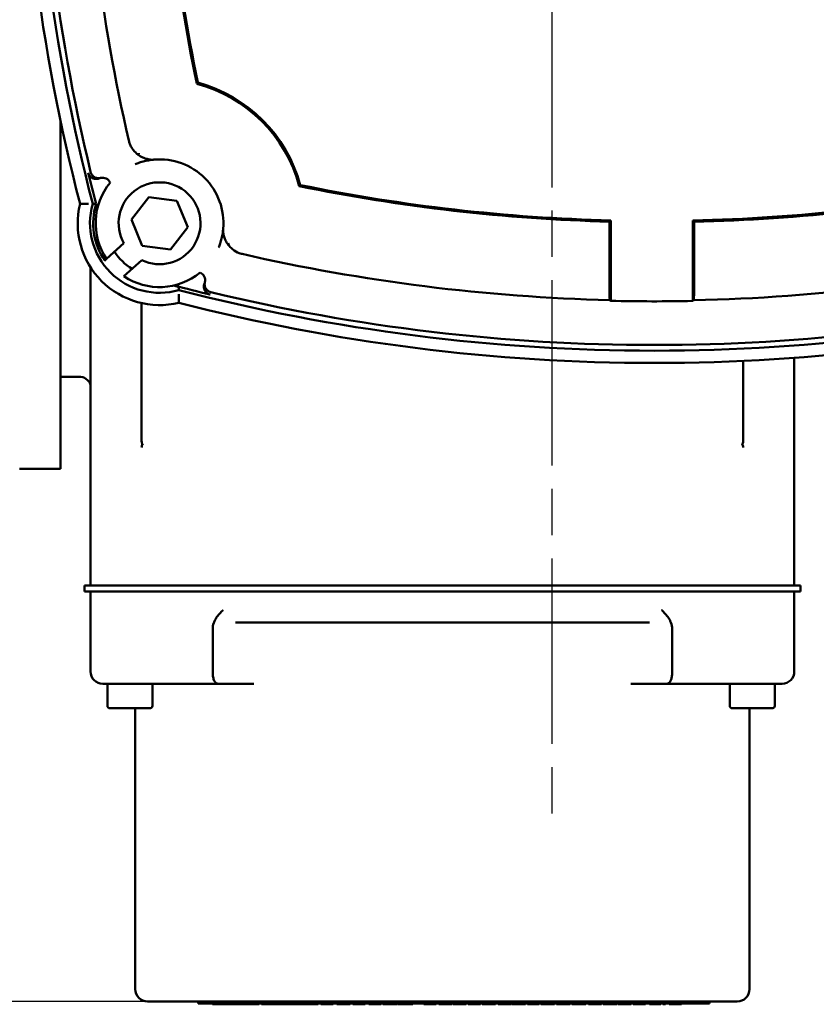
# Model space of a CAD drawing. Header units: millimetres. Extents: x -4813 to 10023, y -389 to 1491.
# Tile 4 of 32: x 460 to 558, y 181 to 301. Entities that reach past the tile are written whole.
import ezdxf

# ---------------------------------------------------------------- set-up
doc = ezdxf.new("R2010")
doc.units = ezdxf.units.MM
doc.header["$LTSCALE"] = 4
doc.linetypes.add('CHAIN', pattern=[0.7087, 0.4724, -0.0591, 0.1181, -0.0591])
for name, color, linetype, lineweight in [('Видимый контур (ГОСТ)', 7, 'Continuous', 50), ('Маркер центра (ГОСТ)', 7, 'Continuous', 25), ('Размер (ГОСТ)', 7, 'Continuous', 25)]:
    doc.layers.add(name, color=color, linetype=linetype, lineweight=lineweight)
doc.styles.add('Обычный текст (ГОСТ)', font='GOST Common Italic.ttf')
doc.dimstyles.new('Обычный (ГОСТ)', dxfattribs={"dimscale": 4, "dimtxt": 3.5, "dimasz": 3.5, "dimexe": 1, "dimexo": 0, "dimgap": 0.5, "dimtad": 1, "dimtxsty": 'Обычный текст (ГОСТ)', "dimblk": 'Filled-1', "dimcen": 0.09, "dimdle": 15, "dimclrd": 256, "dimclre": 256, "dimclrt": 256, "dimazin": 2, "dimtfac": 0.714286, "dimtdec": 3, "dimtmove": 0, "dimatfit": 3, "dimfxl": 1, "dimtolj": 1, "dimlwd": 25, "dimlwe": 25, "dimarcsym": 0})

# ---------------------------------------------------------------- blocks, each defined once
blk = doc.blocks.new('Filled-1')
at = {"color": 0}
for p, q in [((0, 0), (-1, 0.1429)), ((-1, 0.1429), (-1, -0.1429)), ((-1, 0), (0, 0)), ((-1, -0.1429), (0, 0))]:
    blk.add_line(p, q, dxfattribs=at)
at = {"color": 0, "flags": 128}
blk.add_lwpolyline([(-1, -0.1429), (0, 0), (-1, 0.1429), (-1, -0.1429)], dxfattribs=at)
at = {"color": 0}
blk.add_solid([(-1, -0.1429), (0, 0), (-1, 0.1429), (-1, -0.1429)], dxfattribs=at)
blk = doc.blocks.new('*D15')
at = {"layer": 'Defpoints', "color": 0, "linetype": 'Continuous', "transparency": 16777216}
for p in [(540.41, 421.17), (193.57, 181.17), (479.74, 181.17)]:
    blk.add_point(p, dxfattribs=at)
at = {"layer": 'Размер (ГОСТ)', "linetype": 'Continuous', "lineweight": 25, "transparency": 16777216}
for p, q in [((540.41, 421.17), (189.57, 421.17)), ((193.57, 407.17), (193.57, 195.17)), ((479.74, 181.17), (189.57, 181.17))]:
    blk.add_line(p, q, dxfattribs=at)
at = {"layer": 'Размер (ГОСТ)', "linetype": 'Continuous', "lineweight": 25, "transparency": 16777216, "xscale": 14, "yscale": 14, "zscale": 14}
for p, rotation in [((193.57, 421.17), 90), ((193.57, 181.17), 270)]:
    blk.add_blockref('Filled-1', p, dxfattribs=dict(at, rotation=rotation))
at = {"layer": 'Размер (ГОСТ)', "linetype": 'Continuous', "lineweight": 25, "transparency": 16777216, "insert": (177.57, 285.58), "char_height": 14, "attachment_point": 1, "rotation": 90, "style": 'Обычный текст (ГОСТ)'}
blk.add_mtext('\\A1;240', dxfattribs=at)

msp = doc.modelspace()

# ---------------------------------------------------------------- linework, layer by layer
at = {"layer": 'Видимый контур (ГОСТ)'}
for p, q in [((465.365, 246.245), (465.365, 288.765)), ((474.021, 276.704), (476.138, 279.446)), ((476.138, 279.446), (479.571, 278.984)), ((479.571, 278.984), (480.887, 275.78)), ((475.338, 273.499), (474.021, 276.704)), ((480.887, 275.78), (478.771, 273.038)), ((532.408, 276.438), (532.408, 267.699)), ((532.565, 276.592), (532.565, 266.763)), ((542.565, 266.749), (542.565, 276.577)), ((542.722, 267.684), (542.722, 276.423)), ((470.983, 271.884), (473.095, 273.794)), ((478.771, 273.038), (475.338, 273.499)), ((470.983, 271.884), (470.754, 271.677)), ((469.021, 231.982), (469.021, 270.868)), ((470.754, 271.677), (470.729, 271.654)), ((475.29, 271.734), (473.109, 269.762)), ((475.262, 249.634), (475.262, 266.485)), ((548.728, 249.634), (548.728, 259.423)), ((554.969, 231.982), (554.969, 259.798)), ((467.615, 257.495), (465.365, 257.495)), ((460.366, 246.245), (465.365, 246.245)), ((475.404, 231.982), (468.271, 231.982)), ((468.271, 231.232), (468.271, 231.982)), ((475.404, 231.232), (468.271, 231.232)), ((469.021, 221.482), (469.021, 231.232)), ((475.404, 231.982), (483.39, 231.982)), ((475.404, 231.232), (483.39, 231.232)), ((483.39, 231.982), (484.239, 231.982)), ((483.39, 231.232), (484.239, 231.232)), ((484.239, 231.982), (539.75, 231.982)), ((484.239, 231.232), (539.75, 231.232)), ((539.75, 231.982), (540.6, 231.982)), ((539.75, 231.232), (540.6, 231.232)), ((540.6, 231.982), (548.586, 231.982)), ((540.6, 231.232), (548.586, 231.232)), ((555.719, 231.982), (548.586, 231.982)), ((555.719, 231.232), (548.586, 231.232)), ((554.969, 221.482), (554.969, 231.232)), ((555.719, 231.232), (555.719, 231.982)), ((486.726, 227.482), (537.267, 227.482)), ((483.942, 221.482), (483.942, 226.689)), ((540.05, 221.482), (540.05, 226.689)), ((474.979, 219.982), (470.521, 219.982)), ((471.083, 217.282), (471.083, 219.982)), ((474.979, 219.982), (482.965, 219.982)), ((476.583, 217.282), (476.583, 219.982)), ((482.965, 219.982), (484.658, 219.982)), ((484.658, 219.982), (488.976, 219.982)), ((535.017, 219.982), (539.334, 219.982)), ((539.334, 219.982), (541.025, 219.982)), ((541.025, 219.982), (549.011, 219.982)), ((547.083, 217.282), (547.083, 219.982)), ((553.469, 219.982), (549.011, 219.982)), ((552.583, 217.282), (552.583, 219.982)), ((476.283, 216.982), (471.383, 216.982)), ((474.495, 216.982), (474.495, 182.67)), ((552.283, 216.982), (547.383, 216.982)), ((549.495, 182.67), (549.495, 216.982)), ((479.745, 181.17), (475.995, 181.17)), ((479.745, 181.17), (544.245, 181.17)), ((482.177, 181.17), (482.177, 180.92)), ((544.613, 180.92), (482.177, 180.92)), ((483.928, 180.92), (483.928, 180.82)), ((483.934, 180.82), (483.928, 180.82)), ((483.934, 180.92), (483.934, 180.82)), ((484.163, 180.82), (483.934, 180.82)), ((484.163, 180.92), (484.163, 180.82)), ((484.857, 180.82), (484.163, 180.82)), ((485.948, 180.82), (484.857, 180.82)), ((486.566, 180.82), (485.948, 180.82)), ((486.566, 180.92), (486.566, 180.82)), ((487.006, 180.82), (486.566, 180.82)), ((487.006, 180.92), (487.006, 180.82)), ((487.581, 180.82), (487.006, 180.82)), ((487.581, 180.92), (487.581, 180.82)), ((488.809, 180.82), (487.581, 180.82)), ((488.809, 180.92), (488.809, 180.82)), ((489.187, 180.82), (488.809, 180.82)), ((489.187, 180.92), (489.187, 180.82)), ((489.422, 180.82), (489.187, 180.82)), ((489.634, 180.82), (489.422, 180.82)), ((489.634, 180.92), (489.634, 180.82)), ((489.883, 180.92), (489.883, 180.82)), ((490.372, 180.82), (489.883, 180.82)), ((490.372, 180.92), (490.372, 180.82)), ((490.64, 180.82), (490.372, 180.82)), ((490.718, 180.82), (490.64, 180.82)), ((490.718, 180.92), (490.718, 180.82)), ((491.074, 180.82), (490.718, 180.82)), ((491.074, 180.92), (491.074, 180.82)), ((491.859, 180.82), (491.074, 180.82)), ((492.635, 180.82), (491.859, 180.82)), ((492.98, 180.82), (492.635, 180.82)), ((492.98, 180.92), (492.98, 180.82)), ((493.433, 180.82), (492.98, 180.82)), ((493.433, 180.92), (493.433, 180.82)), ((493.638, 180.82), (493.433, 180.82)), ((493.638, 180.92), (493.638, 180.82)), ((494.043, 180.82), (493.638, 180.82)), ((494.043, 180.92), (494.043, 180.82)), ((494.174, 180.82), (494.043, 180.82)), ((494.739, 180.82), (494.174, 180.82)), ((495.307, 180.82), (494.739, 180.82)), ((495.438, 180.82), (495.307, 180.82)), ((495.438, 180.92), (495.438, 180.82)), ((495.843, 180.82), (495.438, 180.82)), ((495.843, 180.92), (495.843, 180.82)), ((495.975, 180.82), (495.843, 180.82)), ((496.825, 180.82), (495.975, 180.82)), ((496.825, 180.92), (496.825, 180.82)), ((497.155, 180.92), (497.155, 180.82)), ((498.657, 180.82), (497.155, 180.82)), ((498.657, 180.92), (498.657, 180.82)), ((499.123, 180.92), (499.123, 180.82)), ((499.444, 180.82), (499.123, 180.82)), ((499.444, 180.92), (499.444, 180.82)), ((500.026, 180.82), (499.444, 180.82)), ((500.72, 180.82), (500.026, 180.82)), ((500.72, 180.92), (500.72, 180.82)), ((501.053, 180.92), (501.053, 180.82)), ((501.37, 180.82), (501.053, 180.82)), ((501.37, 180.92), (501.37, 180.82)), ((502.255, 180.82), (501.37, 180.82)), ((502.255, 180.92), (502.255, 180.82)), ((502.556, 180.82), (502.255, 180.82)), ((502.556, 180.92), (502.556, 180.82)), ((503.021, 180.92), (503.021, 180.82)), ((503.721, 180.82), (503.021, 180.82)), ((504.221, 180.82), (503.721, 180.82)), ((504.417, 180.82), (504.221, 180.82)), ((504.417, 180.92), (504.417, 180.82)), ((504.515, 180.82), (504.417, 180.82)), ((504.515, 180.92), (504.515, 180.82)), ((504.717, 180.92), (504.717, 180.82)), ((505.569, 180.82), (504.717, 180.82)), ((506.419, 180.82), (505.569, 180.82)), ((506.419, 180.92), (506.419, 180.82)), ((506.531, 180.92), (506.531, 180.82)), ((506.656, 180.82), (506.531, 180.82)), ((506.656, 180.92), (506.656, 180.82)), ((507.025, 180.82), (506.656, 180.82)), ((507.025, 180.92), (507.025, 180.82)), ((508.192, 180.82), (507.025, 180.82)), ((508.192, 180.92), (508.192, 180.82)), ((508.381, 180.82), (508.192, 180.82)), ((508.381, 180.92), (508.381, 180.82)), ((509.721, 180.92), (509.721, 180.82)), ((510.042, 180.82), (509.721, 180.82)), ((510.042, 180.92), (510.042, 180.82)), ((510.108, 180.82), (510.042, 180.82)), ((510.108, 180.92), (510.108, 180.82)), ((510.435, 180.82), (510.108, 180.82)), ((510.898, 180.82), (510.435, 180.82)), ((510.898, 180.92), (510.898, 180.82)), ((511.22, 180.82), (510.898, 180.82)), ((511.22, 180.92), (511.22, 180.82)), ((511.553, 180.92), (511.553, 180.82)), ((512.434, 180.82), (511.553, 180.82)), ((512.986, 180.82), (512.434, 180.82)), ((513.198, 180.82), (512.986, 180.82)), ((513.198, 180.92), (513.198, 180.82)), ((513.296, 180.92), (513.296, 180.82)), ((514.914, 180.82), (513.296, 180.82)), ((514.914, 180.92), (514.914, 180.82)), ((515.153, 180.92), (515.153, 180.82)), ((515.853, 180.82), (515.153, 180.82)), ((516.353, 180.82), (515.853, 180.82)), ((516.549, 180.82), (516.353, 180.82)), ((516.549, 180.92), (516.549, 180.82)), ((516.647, 180.82), (516.549, 180.82)), ((516.647, 180.92), (516.647, 180.82)), ((516.853, 180.92), (516.853, 180.82)), ((517.734, 180.82), (516.853, 180.82)), ((518.286, 180.82), (517.734, 180.82)), ((518.498, 180.82), (518.286, 180.82)), ((518.498, 180.92), (518.498, 180.82)), ((518.823, 180.92), (518.823, 180.82)), ((519.144, 180.82), (518.823, 180.82)), ((519.144, 180.92), (519.144, 180.82)), ((519.727, 180.82), (519.144, 180.82)), ((520.42, 180.82), (519.727, 180.82)), ((520.42, 180.92), (520.42, 180.82)), ((520.527, 180.92), (520.527, 180.82)), ((522.145, 180.82), (520.527, 180.82)), ((522.145, 180.92), (522.145, 180.82)), ((522.384, 180.92), (522.384, 180.82)), ((522.705, 180.82), (522.384, 180.82)), ((522.705, 180.92), (522.705, 180.82)), ((523.059, 180.82), (522.705, 180.82)), ((523.627, 180.82), (523.059, 180.82)), ((523.825, 180.82), (523.627, 180.82)), ((523.825, 180.92), (523.825, 180.82)), ((523.996, 180.92), (523.996, 180.82)), ((524.848, 180.82), (523.996, 180.82)), ((525.698, 180.82), (524.848, 180.82)), ((525.698, 180.92), (525.698, 180.82)), ((525.91, 180.92), (525.91, 180.82)), ((525.97, 180.82), (525.91, 180.82)), ((526.213, 180.82), (525.97, 180.82)), ((527.046, 180.82), (526.213, 180.82)), ((527.489, 180.82), (527.046, 180.82)), ((527.489, 180.92), (527.489, 180.82)), ((527.61, 180.82), (527.489, 180.82)), ((527.61, 180.92), (527.61, 180.82)), ((527.812, 180.92), (527.812, 180.82)), ((528.664, 180.82), (527.812, 180.82)), ((529.514, 180.82), (528.664, 180.82)), ((529.514, 180.92), (529.514, 180.82)), ((529.843, 180.92), (529.843, 180.82)), ((530.165, 180.82), (529.843, 180.82)), ((530.165, 180.92), (530.165, 180.82)), ((530.747, 180.82), (530.165, 180.82)), ((531.441, 180.82), (530.747, 180.82)), ((531.441, 180.92), (531.441, 180.82)), ((531.638, 180.92), (531.638, 180.82)), ((532.49, 180.82), (531.638, 180.82)), ((533.341, 180.82), (532.49, 180.82)), ((533.341, 180.92), (533.341, 180.82)), ((533.443, 180.92), (533.443, 180.82)), ((535.061, 180.82), (533.443, 180.82)), ((535.061, 180.92), (535.061, 180.82)), ((535.3, 180.92), (535.3, 180.82)), ((535.621, 180.82), (535.3, 180.82)), ((535.621, 180.92), (535.621, 180.82)), ((536.482, 180.82), (535.621, 180.82)), ((536.482, 180.92), (536.482, 180.82)), ((536.803, 180.82), (536.482, 180.82)), ((536.803, 180.92), (536.803, 180.82)), ((537.266, 180.92), (537.266, 180.82)), ((537.587, 180.82), (537.266, 180.82)), ((537.587, 180.92), (537.587, 180.82)), ((537.912, 180.82), (537.587, 180.82)), ((538.48, 180.82), (537.912, 180.82)), ((538.678, 180.82), (538.48, 180.82)), ((538.678, 180.92), (538.678, 180.82)), ((538.9, 180.92), (538.9, 180.82)), ((539.221, 180.82), (538.9, 180.82)), ((539.221, 180.92), (539.221, 180.82)), ((539.686, 180.92), (539.686, 180.82)), ((539.921, 180.82), (539.686, 180.82)), ((539.921, 180.92), (539.921, 180.82)), ((540.197, 180.82), (539.921, 180.82)), ((540.197, 180.92), (540.197, 180.82)), ((540.483, 180.82), (540.197, 180.82)), ((540.769, 180.82), (540.483, 180.82)), ((540.769, 180.92), (540.769, 180.82)), ((541.045, 180.82), (540.769, 180.82)), ((541.045, 180.92), (541.045, 180.82)), ((541.189, 180.82), (541.045, 180.82)), ((541.189, 180.92), (541.189, 180.82)), ((547.995, 181.17), (544.245, 181.17)), ((544.613, 181.17), (544.613, 180.92))]:
    msp.add_line(p, q, dxfattribs=at)
for centre, radius, start, end in [((693.196, 336.671), 232.812, 165.55894, 194.44106), ((693.196, 336.671), 231.313, 165.4619, 194.5381), ((693.196, 336.671), 230.614, 166.41796, 193.58204), ((693.196, 336.671), 225.194, 181.3061, 192.9145), ((693.196, 336.671), 215.614, 181.37057, 191.606), ((693.196, 336.671), 215.457, 181.32975, 191.58021), ((477.454, 276.242), 17.644, 14.89473, 75.10527), ((477.454, 276.242), 17.802, 15.20837, 74.79163), ((477.454, 276.242), 7.802, 355.11373, 94.88627), ((693.196, 336.671), 230.92, 193.58862, 194.56518), ((470.49, 280.809), 1, 21.99796, 104.08834), ((477.454, 276.242), 7.802, 140.69555, 213.955), ((477.454, 276.242), 5, 244.35456, 209.31692), ((537.883, 491.983), 215.614, 258.394, 268.54483), ((537.883, 491.983), 215.457, 258.41979, 268.58559), ((537.883, 491.983), 215.457, 271.24509, 281.58021), ((537.883, 491.983), 215.614, 271.28597, 281.606), ((477.454, 276.242), 10, 166.295, 283.705), ((477.454, 276.242), 8.5, 163.85219, 286.14781), ((477.454, 276.242), 8.107, 163.09837, 214.26471), ((477.454, 276.242), 6.5, 212.30526, 239.04235), ((537.883, 491.983), 225.194, 257.0855, 268.6129), ((537.883, 491.983), 225.194, 271.2251, 282.9145), ((477.454, 276.242), 7.802, 236.15491, 309.30445), ((482.022, 269.278), 1, 345.91166, 68.00204), ((537.883, 491.983), 230.92, 255.28146, 256.41138), ((537.883, 491.983), 231.313, 255.4619, 284.5381), ((537.883, 491.983), 230.614, 256.41796, 283.58204), ((537.883, 491.983), 232.812, 255.55894, 284.44106), ((537.883, 491.983), 225.283, 268.64729, 271.19078), ((467.615, 255.995), 1.5, 20.43459, 90), ((470.521, 221.482), 1.5, 180, 270), ((553.469, 221.482), 1.5, 270, 0), ((471.383, 217.282), 0.3, 180, 270), ((476.283, 217.282), 0.3, 270, 0), ((547.383, 217.282), 0.3, 180, 270), ((552.283, 217.282), 0.3, 270, 0), ((475.995, 182.67), 1.5, 180, 270), ((547.995, 182.67), 1.5, 270, 0)]:
    msp.add_arc(centre, radius, start, end, dxfattribs=at)
for centre, major_axis, ratio, start_param, end_param in [((1230.467, -2863.214), (-760.212, 3144.995), 0.0174578, 0.0001432, 0.002848), ((-2662.001, 1029.254), (3144.995, -760.212), 0.0174578, 6.2803373, 6.2830421), ((812.113, 491.983), (-411.553, 0), 0.7456588, 0.8236151, 0.8240555), ((264.162, 491.983), (410.79, 0), 0.7456588, 5.4570531, 5.4574935)]:
    msp.add_ellipse(centre, major_axis=major_axis, ratio=ratio, start_param=start_param, end_param=end_param, dxfattribs=at)
for points in [[(482.124, 293.42), (482.079, 293.378), (482.034, 293.335), (481.99, 293.293)], [(494.632, 280.912), (494.59, 280.867), (494.548, 280.822), (494.506, 280.777)], [(469.29, 278.606), (469.424, 278.604), (469.561, 278.601), (469.697, 278.599)], [(479.818, 268.077), (479.817, 268.2), (479.814, 268.325), (479.812, 268.45)]]:
    msp.add_open_spline(points, degree=3, dxfattribs=at)
for points, knots in [([(474.832, 284.617), (474.734, 284.691), (474.636, 284.773), (474.325, 285.074), (474.149, 285.304), (473.941, 285.666), (473.878, 285.796), (473.773, 286.063), (473.731, 286.198), (473.698, 286.34)], [0.13924742, 0.13924742, 0.13924742, 0.13924742, 0.17358862, 0.17358862, 0.25091913, 0.25091913, 0.29088897, 0.29088897, 0.33015942, 0.33015942, 0.33015942, 0.33015942]), ([(474.476, 283.452), (474.645, 283.522), (474.815, 283.586), (475.191, 283.711), (475.396, 283.77), (475.604, 283.821), (475.821, 283.874), (476.039, 283.917), (476.435, 283.978), (476.612, 284), (476.79, 284.015)], [-9.9895458, -9.9895458, -9.9895458, -9.9895458, -7.8452225, -7.8452225, -5.3004215, -5.3004215, -5.3004215, -2.6502108, -2.6502108, -0.5437453, -0.5437453, -0.5437453, -0.5437453]), ([(474.832, 284.617), (474.862, 284.671), (474.893, 284.725), (474.925, 284.78), (474.926, 284.782), (474.927, 284.784)], [0.161738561, 0.161738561, 0.161738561, 0.161738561, 0.17775621, 0.17775621, 0.178319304, 0.178319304, 0.178319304, 0.178319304]), ([(476.157, 284.044), (476.151, 284.045), (476.138, 284.047), (476.097, 284.055), (476.066, 284.061), (475.973, 284.08), (475.894, 284.099), (475.651, 284.17), (475.451, 284.243), (475.101, 284.43), (474.964, 284.517), (474.832, 284.617)], [0.0000155, 0.0000155, 0.0000155, 0.0000155, 0.01243753, 0.01243753, 0.02798789, 0.02798789, 0.05721604, 0.05721604, 0.10680578, 0.10680578, 0.13889955, 0.13889955, 0.13889955, 0.13889955]), ([(476.79, 284.015), (476.775, 284.014), (476.76, 284.013), (476.728, 284.01), (476.711, 284.009), (476.669, 284.007), (476.646, 284.006), (476.576, 284.004), (476.532, 284.005), (476.358, 284.009), (476.245, 284.025), (476.157, 284.044)], [0, 0, 0, 0, 0.00455788, 0.00455788, 0.01036673, 0.01036673, 0.02110387, 0.02110387, 0.04882238, 0.04882238, 0.15781205, 0.15781205, 0.15781205, 0.15781205]), ([(470.101, 281.73), (470.061, 281.713), (470.019, 281.699), (469.977, 281.687), (469.934, 281.676), (469.891, 281.667), (469.847, 281.661), (469.805, 281.655), (469.764, 281.652), (469.722, 281.652), (469.687, 281.651), (469.652, 281.653), (469.617, 281.656), (469.573, 281.66), (469.529, 281.668), (469.486, 281.678), (469.443, 281.688), (469.401, 281.701), (469.359, 281.716), (469.353, 281.718), (469.347, 281.721), (469.341, 281.723), (469.3, 281.74), (469.26, 281.759), (469.221, 281.78), (469.199, 281.793), (469.177, 281.807), (469.155, 281.821), (469.119, 281.846), (469.083, 281.873), (469.05, 281.903), (469.039, 281.913), (469.028, 281.923), (469.017, 281.934), (468.985, 281.965), (468.955, 281.998), (468.928, 282.032), (468.9, 282.067), (468.875, 282.104), (468.852, 282.142), (468.85, 282.147), (468.847, 282.151), (468.845, 282.156), (468.822, 282.194), (468.803, 282.234), (468.786, 282.275), (468.769, 282.316), (468.755, 282.357), (468.744, 282.4), (468.743, 282.405), (468.741, 282.411), (468.74, 282.416)], [0, 0, 0, 0, 0.01322701, 0.01322701, 0.01322701, 0.02659704, 0.02659704, 0.02659704, 0.03911789, 0.03911789, 0.03911789, 0.04966352, 0.04966352, 0.04966352, 0.06300213, 0.06300213, 0.06300213, 0.07631761, 0.07631761, 0.07631761, 0.07822334, 0.07822334, 0.07822334, 0.09159665, 0.09159665, 0.09159665, 0.0993611, 0.0993611, 0.0993611, 0.11277345, 0.11277345, 0.11277345, 0.11730206, 0.11730206, 0.11730206, 0.13064071, 0.13064071, 0.13064071, 0.14401556, 0.14401556, 0.14401556, 0.14555298, 0.14555298, 0.14555298, 0.1589521, 0.1589521, 0.1589521, 0.17208228, 0.17208228, 0.17208228, 0.1738043, 0.1738043, 0.1738043, 0.1738043]), ([(470.247, 281.779), (470.204, 281.768), (470.161, 281.76), (470.117, 281.755), (470.073, 281.75), (470.029, 281.748), (469.984, 281.749), (469.943, 281.75), (469.901, 281.753), (469.86, 281.759), (469.84, 281.762), (469.82, 281.766), (469.8, 281.77), (469.756, 281.779), (469.714, 281.791), (469.672, 281.805), (469.63, 281.82), (469.589, 281.838), (469.55, 281.858), (469.531, 281.867), (469.513, 281.877), (469.495, 281.888), (469.459, 281.909), (469.425, 281.932), (469.393, 281.957), (469.358, 281.984), (469.324, 282.013), (469.293, 282.045), (469.262, 282.077), (469.233, 282.11), (469.206, 282.146), (469.179, 282.181), (469.155, 282.218), (469.133, 282.257), (469.121, 282.278), (469.11, 282.299), (469.1, 282.321), (469.081, 282.361), (469.064, 282.402), (469.051, 282.444), (469.043, 282.467), (469.037, 282.49), (469.031, 282.514)], [0, 0, 0, 0, 0.01323957, 0.01323957, 0.01323957, 0.02659687, 0.02659687, 0.02659687, 0.03911702, 0.03911702, 0.03911702, 0.04526964, 0.04526964, 0.04526964, 0.05858958, 0.05858958, 0.05858958, 0.07189878, 0.07189878, 0.07189878, 0.07822178, 0.07822178, 0.07822178, 0.09056101, 0.09056101, 0.09056101, 0.10396742, 0.10396742, 0.10396742, 0.11730025, 0.11730025, 0.11730025, 0.13067842, 0.13067842, 0.13067842, 0.13785858, 0.13785858, 0.13785858, 0.15113182, 0.15113182, 0.15113182, 0.15841694, 0.15841694, 0.15841694, 0.15841694]), ([(468.772, 278.611), (468.698, 278.612), (468.624, 278.612), (468.552, 278.612), (468.481, 278.612), (468.413, 278.613), (468.347, 278.613), (468.225, 278.613), (468.114, 278.613), (468.022, 278.612), (467.932, 278.612), (467.86, 278.612), (467.812, 278.611), (467.764, 278.611), (467.739, 278.611), (467.739, 278.611)], [-0.31990975, -0.31990975, -0.31990975, -0.31990975, -0.29774915, -0.29774915, -0.29774915, -0.27613227, -0.27613227, -0.27613227, -0.23631761, -0.23631761, -0.23631761, -0.19772722, -0.19772722, -0.19772722, -0.15971948, -0.15971948, -0.15971948, -0.15971948]), ([(485.228, 275.577), (485.212, 275.397), (485.191, 275.218), (485.128, 274.819), (485.084, 274.598), (485.031, 274.38), (484.98, 274.174), (484.921, 273.971), (484.797, 273.599), (484.734, 273.43), (484.665, 273.263)], [-9.8462781, -9.8462781, -9.8462781, -9.8462781, -7.7165832, -7.7165832, -5.043143, -5.043143, -5.043143, -2.5215715, -2.5215715, -0.4004777, -0.4004777, -0.4004777, -0.4004777]), ([(485.256, 274.944), (485.241, 275.018), (485.225, 275.118), (485.218, 275.29), (485.217, 275.345), (485.219, 275.431), (485.22, 275.459), (485.222, 275.504), (485.223, 275.519), (485.225, 275.548), (485.226, 275.562), (485.228, 275.577)], [0.00046437, 0.00046437, 0.00046437, 0.00046437, 0.15724896, 0.15724896, 0.21516652, 0.21516652, 0.2377783, 0.2377783, 0.24704688, 0.24704688, 0.25539136, 0.25539136, 0.25539136, 0.25539136]), ([(485.83, 273.619), (485.735, 273.744), (485.652, 273.875), (485.496, 274.159), (485.428, 274.318), (485.35, 274.547), (485.326, 274.63), (485.296, 274.747), (485.287, 274.789), (485.275, 274.847), (485.271, 274.868), (485.265, 274.897), (485.263, 274.907), (485.259, 274.929), (485.257, 274.94), (485.256, 274.944)], [0.17512103, 0.17512103, 0.17512103, 0.17512103, 0.22225664, 0.22225664, 0.27832413, 0.27832413, 0.30987938, 0.30987938, 0.32787114, 0.32787114, 0.33854906, 0.33854906, 0.34514732, 0.34514732, 0.35559515, 0.35559515, 0.35559515, 0.35559515]), ([(485.996, 273.715), (485.994, 273.714), (485.992, 273.712), (485.937, 273.681), (485.883, 273.65), (485.83, 273.619)], [-0.00065039, -0.00065039, -0.00065039, -0.00065039, 0, 0, 0.018498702, 0.018498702, 0.018498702, 0.018498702]), ([(487.553, 272.485), (487.427, 272.514), (487.238, 272.563), (486.71, 272.808), (486.433, 272.988), (486.046, 273.354), (485.93, 273.486), (485.83, 273.619)], [0, 0, 0, 0, 0.03867243, 0.03867243, 0.08104669, 0.08104669, 0.10339071, 0.10339071, 0.10339071, 0.10339071]), ([(479.195, 268.637), (479.368, 268.589), (479.502, 268.55), (479.667, 268.501), (479.726, 268.483), (479.793, 268.46), (479.81, 268.453), (479.812, 268.45), (479.812, 268.45), (479.812, 268.45)], [0.721306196, 0.721306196, 0.721306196, 0.721306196, 0.762128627, 0.762128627, 0.789782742, 0.789782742, 0.809787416, 0.809787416, 0.810787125, 0.810787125, 0.810787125, 0.810787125]), ([(483.629, 267.527), (483.586, 267.538), (483.545, 267.551), (483.504, 267.567), (483.463, 267.583), (483.422, 267.602), (483.383, 267.623), (483.347, 267.644), (483.312, 267.666), (483.278, 267.69), (483.242, 267.716), (483.208, 267.745), (483.175, 267.776), (483.143, 267.806), (483.113, 267.838), (483.086, 267.872), (483.067, 267.895), (483.05, 267.919), (483.034, 267.943), (483.027, 267.953), (483.021, 267.963), (483.014, 267.973), (482.991, 268.01), (482.971, 268.049), (482.953, 268.089), (482.934, 268.129), (482.919, 268.171), (482.906, 268.214), (482.894, 268.253), (482.885, 268.294), (482.878, 268.335), (482.874, 268.358), (482.871, 268.381), (482.869, 268.405), (482.865, 268.449), (482.863, 268.493), (482.865, 268.538), (482.866, 268.564), (482.868, 268.59), (482.871, 268.616), (482.876, 268.661), (482.884, 268.704), (482.895, 268.747), (482.906, 268.79), (482.92, 268.832), (482.936, 268.873), (482.938, 268.878), (482.941, 268.884), (482.943, 268.889)], [0, 0, 0, 0, 0.01312312, 0.01312312, 0.01312312, 0.02655601, 0.02655601, 0.02655601, 0.0390419, 0.0390419, 0.0390419, 0.05245911, 0.05245911, 0.05245911, 0.06573805, 0.06573805, 0.06573805, 0.07453662, 0.07453662, 0.07453662, 0.07808554, 0.07808554, 0.07808554, 0.09130446, 0.09130446, 0.09130446, 0.10466337, 0.10466337, 0.10466337, 0.11714859, 0.11714859, 0.11714859, 0.12419585, 0.12419585, 0.12419585, 0.13754727, 0.13754727, 0.13754727, 0.14547648, 0.14547648, 0.14547648, 0.1588304, 0.1588304, 0.1588304, 0.17205676, 0.17205676, 0.17205676, 0.17380017, 0.17380017, 0.17380017, 0.17380017]), ([(483.726, 267.818), (483.684, 267.829), (483.642, 267.842), (483.601, 267.858), (483.56, 267.874), (483.52, 267.893), (483.481, 267.914), (483.444, 267.934), (483.409, 267.956), (483.376, 267.981), (483.339, 268.007), (483.305, 268.035), (483.273, 268.066), (483.241, 268.096), (483.211, 268.129), (483.183, 268.163), (483.178, 268.169), (483.174, 268.174), (483.169, 268.18), (483.149, 268.207), (483.13, 268.235), (483.112, 268.263), (483.088, 268.301), (483.068, 268.34), (483.05, 268.38), (483.032, 268.421), (483.016, 268.462), (483.003, 268.505), (482.995, 268.532), (482.988, 268.559), (482.983, 268.587), (482.98, 268.6), (482.977, 268.613), (482.975, 268.626), (482.968, 268.669), (482.964, 268.714), (482.962, 268.758), (482.961, 268.782), (482.961, 268.806), (482.962, 268.831), (482.964, 268.875), (482.969, 268.919), (482.976, 268.963), (482.981, 268.987), (482.986, 269.011), (482.991, 269.034)], [0, 0, 0, 0, 0.01315073, 0.01315073, 0.01315073, 0.02657039, 0.02657039, 0.02657039, 0.03904101, 0.03904101, 0.03904101, 0.05243859, 0.05243859, 0.05243859, 0.06575093, 0.06575093, 0.06575093, 0.06794925, 0.06794925, 0.06794925, 0.07809104, 0.07809104, 0.07809104, 0.09136373, 0.09136373, 0.09136373, 0.1047024, 0.1047024, 0.1047024, 0.11323539, 0.11323539, 0.11323539, 0.11716361, 0.11716361, 0.11716361, 0.13049835, 0.13049835, 0.13049835, 0.13778965, 0.13778965, 0.13778965, 0.15109884, 0.15109884, 0.15109884, 0.15841303, 0.15841303, 0.15841303, 0.15841303]), ([(479.824, 267.559), (479.824, 267.485), (479.824, 267.412), (479.825, 267.339), (479.825, 267.269), (479.825, 267.2), (479.825, 267.134), (479.825, 267.012), (479.825, 266.902), (479.825, 266.809), (479.825, 266.719), (479.824, 266.648), (479.824, 266.599), (479.824, 266.551), (479.824, 266.526), (479.824, 266.526)], [-0.31991784, -0.31991784, -0.31991784, -0.31991784, -0.29776324, -0.29776324, -0.29776324, -0.27614568, -0.27614568, -0.27614568, -0.23632802, -0.23632802, -0.23632802, -0.19773567, -0.19773567, -0.19773567, -0.15972751, -0.15972751, -0.15972751, -0.15972751]), ([(532.432, 266.855), (532.429, 266.896), (532.426, 266.943), (532.419, 267.079), (532.414, 267.202), (532.409, 267.43), (532.408, 267.575), (532.408, 267.699)], [0.053695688, 0.053695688, 0.053695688, 0.053695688, 0.074183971, 0.074183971, 0.111253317, 0.111253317, 0.148278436, 0.148278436, 0.148278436, 0.148278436]), ([(542.722, 267.684), (542.722, 267.561), (542.721, 267.416), (542.716, 267.187), (542.711, 267.064), (542.704, 266.929), (542.701, 266.882), (542.698, 266.841)], [0.444592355, 0.444592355, 0.444592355, 0.444592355, 0.481613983, 0.481613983, 0.51867828, 0.51867828, 0.53916577, 0.53916577, 0.53916577, 0.53916577]), ([(475.262, 248.831), (475.262, 248.835), (475.262, 248.839), (475.264, 248.948), (475.284, 249.025), (475.327, 249.145), (475.349, 249.183), (475.353, 249.224), (475.353, 249.227), (475.353, 249.231), (475.353, 249.231), (475.353, 249.232), (475.353, 249.232), (475.353, 249.232), (475.353, 249.232), (475.353, 249.232), (475.353, 249.232), (475.353, 249.233), (475.353, 249.233), (475.353, 249.233), (475.353, 249.234), (475.353, 249.24), (475.353, 249.246), (475.35, 249.262), (475.347, 249.272), (475.334, 249.309), (475.32, 249.34), (475.284, 249.438), (475.262, 249.52), (475.262, 249.634)], [0, 0, 0, 0, 0.00164664, 0.00164664, 0.04351698, 0.04351698, 0.09150508, 0.09150508, 0.09543463, 0.09543463, 0.09586994, 0.09586994, 0.0960433, 0.0960433, 0.09617368, 0.09617368, 0.09631742, 0.09631742, 0.09651731, 0.09651731, 0.09699389, 0.09699389, 0.1045486, 0.1045486, 0.11737374, 0.11737374, 0.14840649, 0.14840649, 0.19300885, 0.19300885, 0.19300885, 0.19300885]), ([(475.262, 248.831), (475.262, 248.835), (475.262, 248.839), (475.263, 248.932), (475.279, 249.011), (475.316, 249.107), (475.33, 249.135), (475.362, 249.186), (475.38, 249.21), (475.401, 249.231), (475.402, 249.232), (475.402, 249.232)], [0, 0, 0, 0, 0.001646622, 0.001646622, 0.037220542, 0.037220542, 0.052205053, 0.052205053, 0.066924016, 0.066924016, 0.067227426, 0.067227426, 0.067227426, 0.067227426]), ([(548.588, 249.232), (548.588, 249.232), (548.588, 249.231), (548.611, 249.209), (548.63, 249.184), (548.663, 249.13), (548.677, 249.101), (548.714, 249.002), (548.728, 248.921), (548.728, 248.831)], [-0.000248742, -0.000248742, -0.000248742, -0.000248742, 0, 0, 0.012593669, 0.012593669, 0.025496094, 0.025496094, 0.055065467, 0.055065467, 0.055065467, 0.055065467]), ([(548.728, 249.634), (548.728, 249.63), (548.728, 249.625), (548.726, 249.517), (548.705, 249.439), (548.663, 249.32), (548.641, 249.281), (548.637, 249.24), (548.637, 249.237), (548.637, 249.234), (548.637, 249.233), (548.637, 249.233), (548.637, 249.233), (548.637, 249.233), (548.637, 249.232), (548.637, 249.232), (548.637, 249.232), (548.637, 249.232), (548.637, 249.232), (548.637, 249.231), (548.637, 249.231), (548.637, 249.224), (548.637, 249.219), (548.64, 249.203), (548.643, 249.192), (548.656, 249.155), (548.67, 249.124), (548.705, 249.027), (548.728, 248.944), (548.728, 248.831)], [0, 0, 0, 0, 0.00164655, 0.00164655, 0.04351686, 0.04351686, 0.09150724, 0.09150724, 0.095437, 0.095437, 0.09587117, 0.09587117, 0.09604395, 0.09604395, 0.09617386, 0.09617386, 0.09631705, 0.09631705, 0.09651608, 0.09651608, 0.09699027, 0.09699027, 0.10454647, 0.10454647, 0.11736887, 0.11736887, 0.14838827, 0.14838827, 0.19300455, 0.19300455, 0.19300455, 0.19300455]), ([(485.226, 228.982), (485.224, 228.981), (485.223, 228.979), (484.966, 228.723), (484.738, 228.495), (484.437, 228.113), (484.332, 227.962), (484.239, 227.793)], [-0.00084498, -0.00084498, -0.00084498, -0.00084498, 0, 0, 0.14440006, 0.14440006, 0.22158845, 0.22158845, 0.22158845, 0.22158845]), ([(539.75, 227.797), (539.658, 227.965), (539.554, 228.114), (539.254, 228.495), (539.026, 228.723), (538.77, 228.979), (538.768, 228.981), (538.767, 228.982)], [0.13479343, 0.13479343, 0.13479343, 0.13479343, 0.20018935, 0.20018935, 0.32357723, 0.32357723, 0.32429939, 0.32429939, 0.32429939, 0.32429939]), ([(484.239, 227.793), (484.176, 227.676), (484.116, 227.548), (483.985, 227.174), (483.942, 226.934), (483.942, 226.689)], [0.394571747, 0.394571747, 0.394571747, 0.394571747, 0.426220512, 0.426220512, 0.478022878, 0.478022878, 0.478022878, 0.478022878]), ([(540.05, 226.689), (540.05, 226.89), (540.023, 227.162), (539.854, 227.596), (539.804, 227.7), (539.75, 227.797)], [0, 0, 0, 0, 0.0800391, 0.0800391, 0.1078255, 0.1078255, 0.1078255, 0.1078255]), ([(484.658, 219.982), (484.525, 219.982), (484.406, 220.022), (484.218, 220.183), (484.146, 220.293), (484.039, 220.568), (484.003, 220.726), (483.955, 221.075), (483.944, 221.259), (483.942, 221.459), (483.942, 221.471), (483.942, 221.482)], [1.36730507, 1.36730507, 1.36730507, 1.36730507, 1.46099415, 1.46099415, 1.5438708, 1.5438708, 1.62085626, 1.62085626, 1.69533284, 1.69533284, 1.69988781, 1.69988781, 1.69988781, 1.69988781]), ([(540.05, 221.482), (540.05, 221.439), (540.05, 221.395), (540.044, 221.171), (540.029, 220.996), (539.978, 220.674), (539.941, 220.53), (539.838, 220.282), (539.772, 220.183), (539.641, 220.068), (539.585, 220.035), (539.465, 219.993), (539.401, 219.982), (539.334, 219.982)], [1.08365356, 1.08365356, 1.08365356, 1.08365356, 1.10159922, 1.10159922, 1.17552593, 1.17552593, 1.24892769, 1.24892769, 1.32569396, 1.32569396, 1.3738276, 1.3738276, 1.42112926, 1.42112926, 1.42112926, 1.42112926])]:
    msp.add_open_spline(points, degree=3, knots=knots, dxfattribs=at)
for points, weights in [([(532.565, 276.592), (532.486, 276.515), (532.408, 276.438)], [0.999999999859, 0.999999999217, 0.999999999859]), ([(542.565, 276.577), (542.644, 276.5), (542.722, 276.423)], [0.99999999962, 0.999999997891, 0.99999999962])]:
    msp.add_rational_spline(points, weights, degree=2, dxfattribs=at)
at = {"layer": 'Маркер центра (ГОСТ)', "linetype": 'CHAIN', "ltscale": 11.993792}
msp.add_line((525.366, 439.292), (525.366, 202.058), dxfattribs=at)

# ---------------------------------------------------------------- dimensions: what is measured, and where the dimension line sits
at = {"layer": 'Размер (ГОСТ)', "linetype": 'Continuous', "lineweight": 25}
dim = msp.add_linear_dim(base=(193.567, 181.17), p1=(540.41, 421.17), p2=(479.745, 181.17), angle=270, dimstyle='Обычный (ГОСТ)', override={"dimgap": 0.5, "dimdec": 2, "dimtol": 0, "dimlim": 0, "dimtp": 0, "dimtm": 0, "dimtdec": 3, "dimtofl": 0, "dimatfit": 1}, dxfattribs=at)
dim.commit()
dim.dimension.update_dxf_attribs({"geometry": '*D15', "text_midpoint": (193.567, 301.17), "dimtype": 160})

doc.saveas('drawing.dxf')
